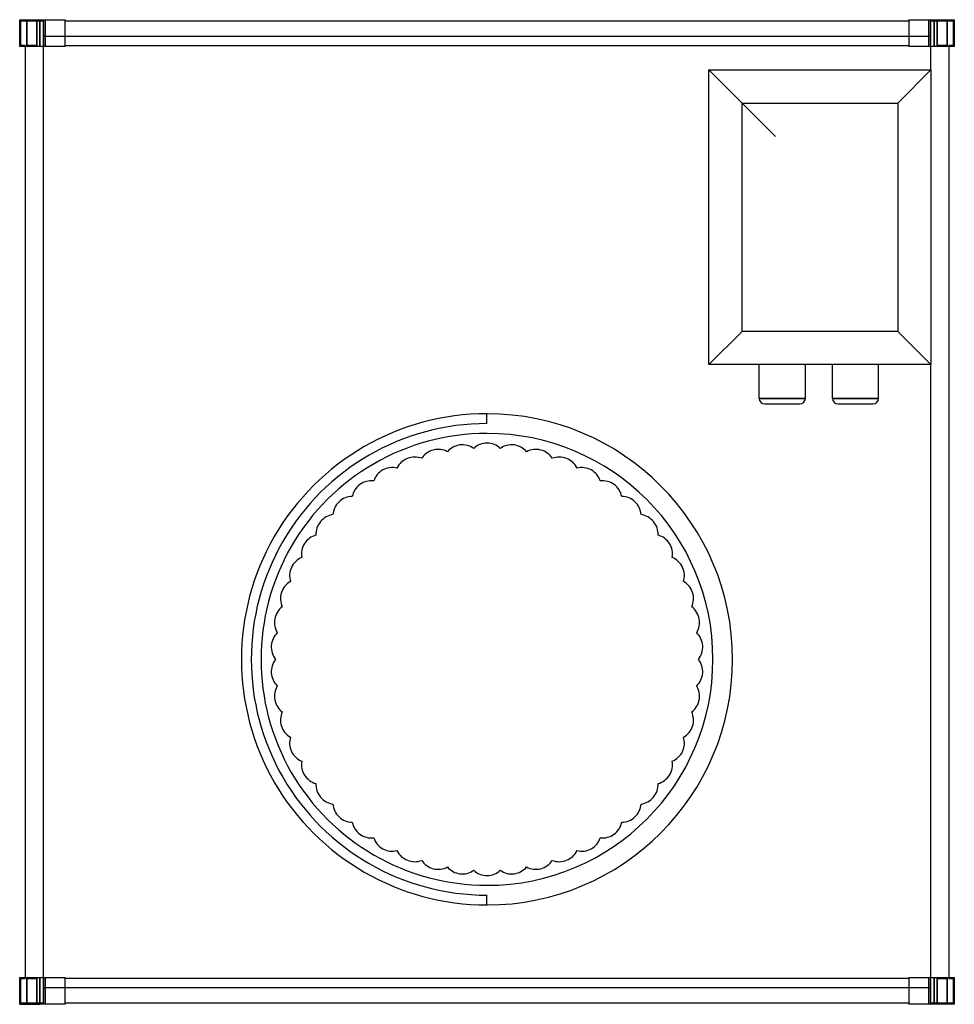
# Model space of a CAD drawing. Header units: millimetres. Extents: x -421 to 421, y -1 to 886.
import ezdxf

# ---------------------------------------------------------------- set-up
doc = ezdxf.new("R2010")
doc.units = ezdxf.units.MM
doc.layers.add('HIDDEN', color=7, linetype='Continuous')
doc.layers.add('THICK', color=7, linetype='Continuous')

msp = doc.modelspace()

# ---------------------------------------------------------------- linework, layer by layer
at = {"layer": 'HIDDEN'}
for p, q in [((-421, 886), (-421, 886)), ((-421, 886), (-421, 886)), ((-420, 885), (-400, 885)), ((-420, 862.88), (-420, 885)), ((-420, 885), (-420, 885)), ((-414.5, 861.88), (-414.5, 886)), ((-414.5, 886), (-414.5, 861.88)), ((-405.5, 886), (-405.5, 861.88)), ((-405.5, 861.88), (-405.5, 886)), ((-403, 886), (-403, 861.88)), ((-400, 885), (-400, 870.88)), ((-400, 885), (-400, 885)), ((-398.1, 886), (-398.1, 870.88)), ((-398.1, 870.88), (-398.1, 886)), ((-398.1, 886), (-398.1, 861.88)), ((-380, 886), (-380, 886)), ((-380, 886), (-380, 886)), ((-380, 885), (-380, 885)), ((-380, 885), (-380, 885)), ((380, 886), (380, 886)), ((380, 886), (380, 886)), ((380, 885), (380, 885)), ((380, 885), (380, 885)), ((398.1, 870.88), (398.1, 886)), ((398.1, 886), (398.1, 870.88)), ((398.1, 861.88), (398.1, 886)), ((400, 870.88), (400, 885)), ((400, 885), (420, 885)), ((400, 885), (400, 885)), ((403, 861.88), (403, 886)), ((405.5, 886), (405.5, 861.88)), ((405.5, 861.88), (405.5, 886)), ((414.5, 861.88), (414.5, 886)), ((414.5, 886), (414.5, 861.88)), ((420, 885), (420, 862.88)), ((420, 885), (420, 885)), ((421, 886), (421, 886)), ((421, 886), (421, 886)), ((-400, 870.88), (-400, 14.12)), ((-400, 870.88), (-400, 870.88)), ((-398.1, 870.88), (-400, 870.88)), ((-380.1, 870.88), (-398.1, 870.88)), ((-398.1, 861.88), (-398.1, 870.88)), ((-380, 870.88), (-380.1, 870.88)), ((-380, 870.88), (-380, 870.88)), ((380, 870.88), (-380, 870.88)), ((380.1, 870.88), (380, 870.88)), ((380, 870.88), (380, 870.88)), ((398.1, 870.88), (380.1, 870.88)), ((400, 870.88), (398.1, 870.88)), ((398.1, 870.88), (398.1, 861.88)), ((400, 840.75), (400, 870.88)), ((400, 870.88), (400, 870.88)), ((-421, 861.88), (-421, 861.88)), ((-421, 861.88), (-421, 861.88)), ((-416, 862.88), (-420, 862.88)), ((-420, 862.88), (-420, 862.88)), ((-416, 861.88), (-416, 862.88)), ((-416, 862.88), (-416, 862.88)), ((-416, 861.88), (-416, 861.88)), ((-416, 861.88), (-416, 861.88)), ((-414.38, 862.78), (-414.38, 861.88)), ((-414.38, 861.88), (-414.38, 862.78)), ((-405.62, 862.78), (-414.38, 862.78)), ((-405.62, 862.78), (-405.62, 861.88)), ((-405.62, 861.88), (-405.62, 862.78)), ((-400, 861.88), (-400, 861.88)), ((-380, 862.88), (-380, 862.88)), ((-380, 862.88), (-380, 862.88)), ((-380, 861.88), (-380, 861.88)), ((-380, 861.88), (-380, 861.88)), ((-380, 861.88), (-380, 861.88)), ((380, 862.88), (380, 862.88)), ((380, 862.88), (380, 862.88)), ((380, 861.88), (380, 861.88)), ((380, 861.88), (380, 861.88)), ((380, 861.88), (380, 861.88)), ((400, 861.88), (400, 861.88)), ((405.62, 862.78), (405.62, 861.88)), ((405.62, 861.88), (405.62, 862.78)), ((414.38, 862.78), (405.62, 862.78)), ((414.38, 862.78), (414.38, 861.88)), ((414.38, 861.88), (414.38, 862.78)), ((416, 862.88), (416, 861.88)), ((420, 862.88), (416, 862.88)), ((416, 862.88), (416, 862.88)), ((416, 861.88), (416, 861.88)), ((416, 861.88), (416, 861.88)), ((420, 862.88), (420, 862.88)), ((421, 861.88), (421, 861.88)), ((421, 861.88), (421, 861.88)), ((200, 840.75), (200, 840.75)), ((400, 840.75), (400, 840.75)), ((200, 575.25), (200, 575.25)), ((400, 14.12), (400, 575.25)), ((400, 575.25), (400, 575.25)), ((245.2, 544.85), (266, 544.85)), ((266, 544.85), (286.8, 544.85)), ((311.2, 544.85), (332, 544.85)), ((332, 544.85), (352.8, 544.85)), ((0, 531), (0, 531)), ((0, 522.15), (0, 531)), ((0, 522.15), (0, 522.15)), ((-35.68, 496.8), (-35.68, 496.8)), ((-11.96, 499.8), (-11.96, 499.8)), ((11.96, 499.8), (11.96, 499.8)), ((35.68, 496.8), (35.68, 496.8)), ((-58.85, 490.86), (-58.85, 490.86)), ((58.85, 490.86), (58.85, 490.86)), ((-81.08, 482.05), (-81.08, 482.05)), ((81.08, 482.05), (81.08, 482.05)), ((-102.04, 470.53), (-102.04, 470.53)), ((102.04, 470.53), (102.04, 470.53)), ((-121.38, 456.48), (-121.38, 456.48)), ((121.38, 456.48), (121.38, 456.48)), ((-138.81, 440.11), (-138.81, 440.11)), ((138.81, 440.11), (138.81, 440.11)), ((-154.06, 421.68), (-154.06, 421.68)), ((154.06, 421.68), (154.06, 421.68)), ((-166.87, 401.49), (-166.87, 401.49)), ((166.87, 401.49), (166.87, 401.49)), ((-177.05, 379.85), (-177.05, 379.85)), ((177.05, 379.85), (177.05, 379.85)), ((-184.44, 357.11), (-184.44, 357.11)), ((184.44, 357.11), (184.44, 357.11)), ((-188.92, 333.62), (-188.92, 333.62)), ((188.92, 333.62), (188.92, 333.62)), ((-190.43, 309.75), (-190.43, 309.75)), ((190.43, 309.75), (190.43, 309.75)), ((-188.92, 285.88), (-188.92, 285.88)), ((188.92, 285.88), (188.92, 285.88)), ((-184.44, 262.39), (-184.44, 262.39)), ((184.44, 262.39), (184.44, 262.39)), ((-177.05, 239.65), (-177.05, 239.65)), ((177.05, 239.65), (177.05, 239.65)), ((-166.87, 218.01), (-166.87, 218.01)), ((166.87, 218.01), (166.87, 218.01)), ((-154.06, 197.82), (-154.06, 197.82)), ((154.06, 197.82), (154.06, 197.82)), ((-138.81, 179.39), (-138.81, 179.39)), ((138.81, 179.39), (138.81, 179.39)), ((-121.38, 163.02), (-121.38, 163.02)), ((121.38, 163.02), (121.38, 163.02)), ((-102.04, 148.97), (-102.04, 148.97)), ((102.04, 148.97), (102.04, 148.97)), ((-81.08, 137.45), (-81.08, 137.45)), ((81.08, 137.45), (81.08, 137.45)), ((-58.85, 128.64), (-58.85, 128.64)), ((58.85, 128.64), (58.85, 128.64)), ((-35.68, 122.7), (-35.68, 122.7)), ((-11.96, 119.7), (-11.96, 119.7)), ((11.96, 119.7), (11.96, 119.7)), ((35.68, 122.7), (35.68, 122.7)), ((0, 97.35), (0, 97.35)), ((0, 88.5), (0, 97.35)), ((0, 88.5), (0, 88.5)), ((-421, 23.12), (-421, 23.12)), ((-421, 23.12), (-421, 23.12)), ((-420, 22.12), (-416, 22.12)), ((-420, 0), (-420, 22.12)), ((-420, 22.12), (-420, 22.12)), ((-416, 23.12), (-416, 23.12)), ((-416, 22.12), (-416, 23.12)), ((-416, 23.12), (-416, 23.12)), ((-416, 22.12), (-416, 22.12)), ((-414.5, -1), (-414.5, 23.12)), ((-414.5, 23.12), (-414.5, -1)), ((-414.38, 23.12), (-414.38, 22.22)), ((-414.38, 22.22), (-414.38, 23.12)), ((-414.38, 22.22), (-405.62, 22.22)), ((-405.62, 23.12), (-405.62, 22.22)), ((-405.62, 22.22), (-405.62, 23.12)), ((-405.5, -1), (-405.5, 23.12)), ((-405.5, 23.12), (-405.5, -1)), ((-403, 23.12), (-403, -1)), ((-400, 23.12), (-400, 23.12)), ((-398.1, 14.12), (-398.1, 23.12)), ((-398.1, 23.12), (-398.1, -1)), ((-380, 23.12), (-380, 23.12)), ((-380, 23.12), (-380, 23.12)), ((-380, 23.12), (-380, 23.12)), ((-380, 22.12), (-380, 22.12)), ((-380, 22.12), (-380, 22.12)), ((380, 23.12), (380, 23.12)), ((380, 23.12), (380, 23.12)), ((380, 23.12), (380, 23.12)), ((380, 22.12), (380, 22.12)), ((380, 22.12), (380, 22.12)), ((398.1, 23.12), (398.1, 14.12)), ((398.1, -1), (398.1, 23.12)), ((400, 23.12), (400, 23.12)), ((403, -1), (403, 23.12)), ((405.5, 23.12), (405.5, -1)), ((405.5, -1), (405.5, 23.12)), ((405.62, 23.12), (405.62, 22.22)), ((405.62, 22.22), (405.62, 23.12)), ((405.62, 22.22), (414.38, 22.22)), ((414.38, 23.12), (414.38, 22.22)), ((414.38, 22.22), (414.38, 23.12)), ((414.5, 23.12), (414.5, -1)), ((414.5, -1), (414.5, 23.12)), ((416, 23.12), (416, 23.12)), ((416, 23.12), (416, 22.12)), ((416, 23.12), (416, 23.12)), ((416, 22.12), (416, 22.12)), ((416, 22.12), (420, 22.12)), ((420, 22.12), (420, 22.12)), ((420, 22.12), (420, 0)), ((421, 23.12), (421, 23.12)), ((421, 23.12), (421, 23.12)), ((-400, 14.12), (-398.1, 14.12)), ((-400, 14.12), (-400, 14.12)), ((-400, 14.12), (-400, 0)), ((-398.1, 14.12), (-380.1, 14.12)), ((-398.1, 14.12), (-398.1, -1)), ((-398.1, -1), (-398.1, 14.12)), ((-380.1, 14.12), (-380, 14.12)), ((-380, 14.12), (380, 14.12)), ((-380, 14.12), (-380, 14.12)), ((380, 14.12), (380.1, 14.12)), ((380, 14.12), (380, 14.12)), ((380.1, 14.12), (398.1, 14.12)), ((398.1, 14.12), (398.1, -1)), ((398.1, 14.12), (400, 14.12)), ((398.1, -1), (398.1, 14.12)), ((400, 14.12), (400, 14.12)), ((400, 0), (400, 14.12)), ((-400, 0), (-420, 0)), ((-420, 0), (-420, 0)), ((-400, 0), (-400, 0)), ((-380, 0), (-380, 0)), ((-380, 0), (-380, 0)), ((-421, -1), (-421, -1)), ((-421, -1), (-421, -1)), ((-380, -1), (-380, -1)), ((-380, -1), (-380, -1)), ((380, 0), (380, 0)), ((380, 0), (380, 0)), ((380, -1), (380, -1)), ((380, -1), (380, -1)), ((400, 0), (400, 0)), ((420, 0), (400, 0)), ((420, 0), (420, 0)), ((421, -1), (421, -1)), ((421, -1), (421, -1))]:
    msp.add_line(p, q, dxfattribs=at)
for centre, radius, start, end in [((0, 309.75), 212.4, 89.99998, 270.00002), ((0, 309.75), 203.55, 89.99998, 270.00002), ((0, 309.75), 203.55, 270.00002, 89.99998), ((-44.02, 481.19), 17.7, 104.40001, 146.89572), ((-44.02, 481.19), 17.7, 61.90425, 104.40001), ((-22.18, 485.35), 17.7, 97.2, 139.69576), ((-22.18, 485.35), 17.7, 54.70423, 97.2), ((0, 486.75), 17.7, 89.99998, 132.49575), ((0, 486.75), 17.7, 47.50427, 89.99998), ((22.18, 485.35), 17.7, 82.80002, 125.29573), ((22.18, 485.35), 17.7, 40.30426, 82.80002), ((44.02, 481.19), 17.7, 75.6, 118.09571), ((44.02, 481.19), 17.7, 33.10424, 75.6), ((-65.16, 474.32), 17.7, 111.59997, 154.09574), ((-65.16, 474.32), 17.7, 69.10427, 111.59997), ((65.16, 474.32), 17.7, 68.39999, 110.89575), ((65.16, 474.32), 17.7, 25.90428, 68.39999), ((-85.27, 464.86), 17.7, 118.79999, 161.29576), ((-85.27, 464.86), 17.7, 76.30428, 118.79999), ((85.27, 464.86), 17.7, 61.19997, 103.69574), ((85.27, 464.86), 17.7, 18.70426, 61.19997), ((-104.04, 452.95), 17.7, 83.50424, 126.00001), ((104.04, 452.95), 17.7, 54.00001, 96.49572), ((-104.04, 452.95), 17.7, 126.00001, 168.49571), ((104.04, 452.95), 17.7, 11.50425, 54.00001), ((-121.16, 438.78), 17.7, 90.70426, 133.20003), ((121.16, 438.78), 17.7, 46.79999, 89.29576), ((-121.16, 438.78), 17.7, 133.20003, 175.69573), ((121.16, 438.78), 17.7, 4.30429, 46.79999), ((-136.38, 422.57), 17.7, 97.90428, 140.39998), ((136.38, 422.57), 17.7, 39.59998, 82.09574), ((-136.38, 422.57), 17.7, 140.39998, 182.89577), ((136.38, 422.57), 17.7, 357.10427, 39.59998), ((-149.45, 404.59), 17.7, 105.10424, 147.6), ((149.45, 404.59), 17.7, 32.40002, 74.89573), ((-149.45, 404.59), 17.7, 147.6, 190.09573), ((149.45, 404.59), 17.7, 349.90425, 32.40002), ((-160.15, 385.11), 17.7, 112.30425, 154.80002), ((160.15, 385.11), 17.7, 25.2, 67.69577), ((-160.15, 385.11), 17.7, 154.80002, 197.29574), ((160.15, 385.11), 17.7, 342.70424, 25.2), ((-168.34, 364.45), 17.7, 119.50427, 161.99998), ((168.34, 364.45), 17.7, 17.99998, 60.49575), ((-168.34, 364.45), 17.7, 161.99998, 204.49576), ((168.34, 364.45), 17.7, 335.50428, 17.99998), ((-173.86, 342.92), 17.7, 126.70429, 169.19999), ((173.86, 342.92), 17.7, 10.80003, 53.29573), ((-173.86, 342.92), 17.7, 169.19999, 211.69572), ((173.86, 342.92), 17.7, 328.30426, 10.80003), ((-176.65, 320.86), 17.7, 133.90425, 176.40001), ((176.65, 320.86), 17.7, 3.60001, 46.09572), ((-176.65, 320.86), 17.7, 176.40001, 218.89574), ((176.65, 320.86), 17.7, 321.10424, 3.60001), ((-176.65, 298.64), 17.7, 141.10426, 183.59999), ((176.65, 298.64), 17.7, 356.39999, 38.89576), ((-176.65, 298.64), 17.7, 183.59999, 226.09575), ((176.65, 298.64), 17.7, 313.90428, 356.39999), ((-173.86, 276.58), 17.7, 148.30428, 190.80001), ((173.86, 276.58), 17.7, 349.19997, 31.69574), ((-173.86, 276.58), 17.7, 190.80001, 233.29571), ((173.86, 276.58), 17.7, 306.70427, 349.19997), ((-168.34, 255.05), 17.7, 155.50424, 198.00002), ((168.34, 255.05), 17.7, 342.00002, 24.49572), ((-168.34, 255.05), 17.7, 198.00002, 240.49573), ((168.34, 255.05), 17.7, 299.50425, 342.00002), ((-160.15, 234.39), 17.7, 162.70426, 205.19998), ((160.15, 234.39), 17.7, 334.8, 17.29576), ((-160.15, 234.39), 17.7, 205.19998, 247.69575), ((160.15, 234.39), 17.7, 292.30423, 334.8), ((-149.45, 214.91), 17.7, 169.90427, 212.4), ((149.45, 214.91), 17.7, 327.59998, 10.09575), ((-149.45, 214.91), 17.7, 212.4, 254.89576), ((149.45, 214.91), 17.7, 285.10427, 327.59998), ((-136.38, 196.93), 17.7, 177.10423, 219.60002), ((136.38, 196.93), 17.7, 320.40002, 2.89573), ((-136.38, 196.93), 17.7, 219.60002, 262.09572), ((-121.16, 180.72), 17.7, 184.30427, 226.79997), ((121.16, 180.72), 17.7, 313.20001, 355.69571), ((136.38, 196.93), 17.7, 277.90426, 320.40002), ((-121.16, 180.72), 17.7, 226.79997, 269.29574), ((-104.04, 166.55), 17.7, 191.50429, 233.99999), ((104.04, 166.55), 17.7, 305.99999, 348.49575), ((121.16, 180.72), 17.7, 270.70424, 313.20001), ((-104.04, 166.55), 17.7, 233.99999, 276.49576), ((104.04, 166.55), 17.7, 263.50428, 305.99999), ((-85.27, 154.64), 17.7, 198.70424, 241.20001), ((85.27, 154.64), 17.7, 298.80003, 341.29574), ((-85.27, 154.64), 17.7, 241.20001, 283.69572), ((-65.16, 145.18), 17.7, 205.90426, 248.40003), ((65.16, 145.18), 17.7, 291.60001, 334.09572), ((85.27, 154.64), 17.7, 256.30426, 298.80003), ((-65.16, 145.18), 17.7, 248.40003, 290.89573), ((-44.02, 138.31), 17.7, 213.10428, 255.59999), ((44.02, 138.31), 17.7, 284.4, 326.89576), ((65.16, 145.18), 17.7, 249.10425, 291.60001), ((-44.02, 138.31), 17.7, 255.59999, 298.09575), ((-22.18, 134.15), 17.7, 220.30424, 262.8), ((-22.18, 134.15), 17.7, 262.8, 305.29577), ((0, 132.75), 17.7, 227.50425, 270.00002), ((0, 132.75), 17.7, 270.00002, 312.49573), ((22.18, 134.15), 17.7, 234.70427, 277.19998), ((22.18, 134.15), 17.7, 277.19998, 319.69574), ((44.02, 138.31), 17.7, 241.90429, 284.4)]:
    msp.add_arc(centre, radius, start, end, dxfattribs=at)
at = {"layer": 'THICK'}
for p, q in [((-421, 861.88), (-421, 886)), ((-421, 886), (-403, 886)), ((-403, 861.88), (-403, 886)), ((-403, 886), (-380, 886)), ((-380, 861.88), (-380, 886)), ((-380, 885), (380, 885)), ((380, 886), (380, 861.88)), ((380, 886), (403, 886)), ((403, 886), (421, 886)), ((403, 886), (403, 861.88)), ((421, 886), (421, 861.88)), ((-403, 861.88), (-421, 861.88)), ((-416, 861.88), (-416, 23.12)), ((-380, 861.88), (-403, 861.88)), ((-380, 862.88), (380, 862.88)), ((403, 861.88), (380, 861.88)), ((421, 861.88), (403, 861.88)), ((416, 861.88), (416, 23.12)), ((200, 575.25), (200, 840.75)), ((200, 840.75), (260, 780.75)), ((200, 840.75), (400, 840.75)), ((400, 840.75), (370, 810.75)), ((400, 840.75), (400, 575.25)), ((230, 605.25), (230, 810.75)), ((230, 810.75), (370, 810.75)), ((370, 810.75), (370, 605.25)), ((200, 575.25), (230, 605.25)), ((370, 605.25), (230, 605.25)), ((370, 605.25), (400, 575.25)), ((400, 575.25), (200, 575.25)), ((245.2, 544.85), (245.2, 575.25)), ((286.8, 544.85), (286.8, 575.25)), ((311.2, 544.85), (311.2, 575.25)), ((352.8, 544.85), (352.8, 575.25)), ((266, 544.85), (245.2, 544.85)), ((286.8, 544.85), (266, 544.85)), ((332, 544.85), (311.2, 544.85)), ((352.8, 544.85), (332, 544.85)), ((250.2, 539.85), (266, 539.85)), ((266, 539.85), (281.8, 539.85)), ((316.2, 539.85), (332, 539.85)), ((332, 539.85), (347.8, 539.85)), ((-421, 23.12), (-403, 23.12)), ((-421, -1), (-421, 23.12)), ((-403, 23.12), (-380, 23.12)), ((-403, -1), (-403, 23.12)), ((-380, -1), (-380, 23.12)), ((380, 22.12), (-380, 22.12)), ((380, 23.12), (403, 23.12)), ((380, 23.12), (380, -1)), ((403, 23.12), (421, 23.12)), ((403, 23.12), (403, -1)), ((421, 23.12), (421, -1)), ((380, 0), (-380, 0)), ((-421, -1), (-403, -1)), ((-380, -1), (-403, -1)), ((403, -1), (380, -1)), ((421, -1), (403, -1))]:
    msp.add_line(p, q, dxfattribs=at)
for centre, radius, start, end in [((250.2, 544.85), 5, 180.00027, 269.99996), ((281.8, 544.85), 5, 269.99985, 359.99971), ((316.2, 544.85), 5, 180.00027, 270.00013), ((347.8, 544.85), 5, 269.99985, 359.99971), ((0, 309.75), 221.25, 89.99998, 270.00002), ((0, 309.75), 221.25, 270.00002, 89.99998)]:
    msp.add_arc(centre, radius, start, end, dxfattribs=at)

doc.saveas('drawing.dxf')
